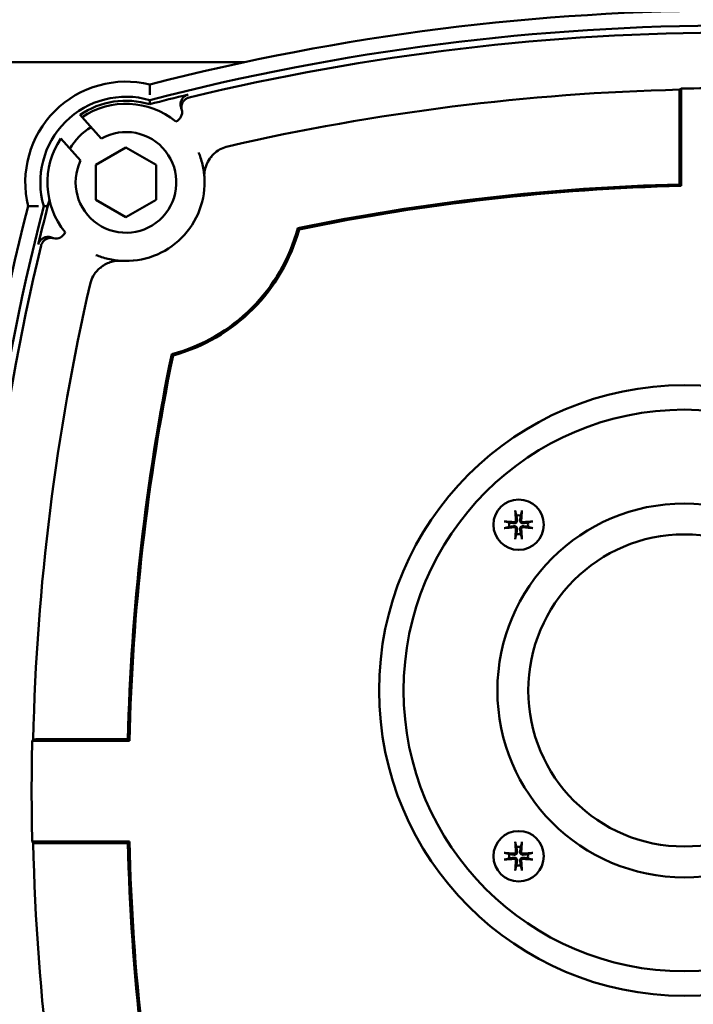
# Model space of a CAD drawing. Header units: millimetres. Extents: x 0 to 1680, y 0 to 1188.
# Tile 26 of 30: x 1209 to 1276, y 803 to 900. Entities that reach past the tile are written whole.
import ezdxf

# ---------------------------------------------------------------- set-up
doc = ezdxf.new("R2010")
doc.units = ezdxf.units.MM
doc.header["$LTSCALE"] = 4
doc.layers.add('Видимый контур (ГОСТ)', color=7, linetype='Continuous', lineweight=50)
doc.layers.add('Размер (ГОСТ)', color=7, linetype='Continuous', lineweight=25)
doc.styles.add('Обычный текст (ГОСТ)', font='GOST Common Italic.ttf')
doc.dimstyles.new('Обычный (ГОСТ)', dxfattribs={"dimscale": 4, "dimtxt": 3.5, "dimasz": 3.5, "dimexe": 1, "dimexo": 0, "dimgap": 0.5, "dimtad": 1, "dimtxsty": 'Обычный текст (ГОСТ)', "dimblk": 'Filled-1', "dimcen": 0.09, "dimdle": 15, "dimclrd": 256, "dimclre": 256, "dimclrt": 256, "dimazin": 2, "dimtfac": 0.714286, "dimtdec": 3, "dimtmove": 0, "dimatfit": 3, "dimfxl": 1, "dimtolj": 1, "dimlwd": 25, "dimlwe": 25, "dimarcsym": 0})

# ---------------------------------------------------------------- blocks, each defined once
blk = doc.blocks.new('Filled-1')
at = {"color": 0}
for p, q in [((0, 0), (-1, 0.1429)), ((-1, 0.1429), (-1, -0.1429)), ((-1, 0), (0, 0)), ((-1, -0.1429), (0, 0))]:
    blk.add_line(p, q, dxfattribs=at)
at = {"color": 0, "flags": 128}
blk.add_lwpolyline([(-1, -0.1429), (0, 0), (-1, 0.1429), (-1, -0.1429)], dxfattribs=at)
at = {"color": 0}
blk.add_solid([(-1, -0.1429), (0, 0), (-1, 0.1429), (-1, -0.1429)], dxfattribs=at)
blk = doc.blocks.new('*D13')
at = {"layer": 'Defpoints', "color": 0, "linetype": 'Continuous', "transparency": 16777216}
for p in [(1221.989, 1001.444), (1217.934, 731.444), (1447.122, 731.444)]:
    blk.add_point(p, dxfattribs=at)
at = {"layer": 'Размер (ГОСТ)', "linetype": 'Continuous', "lineweight": 25, "transparency": 16777216}
for p, q in [((1221.989, 1001.444), (1451.122, 1001.444)), ((1447.122, 987.444), (1447.122, 745.444)), ((1217.934, 731.444), (1451.122, 731.444))]:
    blk.add_line(p, q, dxfattribs=at)
at = {"layer": 'Размер (ГОСТ)', "linetype": 'Continuous', "lineweight": 25, "transparency": 16777216, "xscale": 14, "yscale": 14, "zscale": 14}
for p, rotation in [((1447.122, 1001.444), 90), ((1447.122, 731.444), 270)]:
    blk.add_blockref('Filled-1', p, dxfattribs=dict(at, rotation=rotation))
at = {"layer": 'Размер (ГОСТ)', "linetype": 'Continuous', "lineweight": 25, "transparency": 16777216, "insert": (1430.942, 851.574), "char_height": 14, "attachment_point": 1, "rotation": 90, "style": 'Обычный текст (ГОСТ)'}
blk.add_mtext('\\A1;270', dxfattribs=at)

msp = doc.modelspace()

# ---------------------------------------------------------------- linework, layer by layer
at = {"layer": 'Видимый контур (ГОСТ)'}
for p, q in [((1165.778, 896.044), (1231.618, 896.044)), ((1274.99, 893.425), (1274.99, 883.771)), ((1274.833, 892.664), (1274.833, 883.925)), ((1215.315, 890.821), (1215.292, 890.846)), ((1215.522, 890.592), (1215.315, 890.821)), ((1215.522, 890.592), (1217.431, 888.481)), ((1215.372, 886.285), (1213.4, 888.466)), ((1216.88, 885.853), (1219.88, 887.585)), ((1219.88, 887.585), (1222.88, 885.853)), ((1216.88, 882.389), (1216.88, 885.853)), ((1222.88, 885.853), (1222.88, 882.389)), ((1219.88, 880.657), (1216.88, 882.389)), ((1222.88, 882.389), (1219.88, 880.657)), ((1220.068, 828.849), (1211.329, 828.849)), ((1220.222, 828.692), (1210.569, 828.692)), ((1210.569, 818.692), (1220.222, 818.692)), ((1211.329, 818.535), (1220.068, 818.535))]:
    msp.add_line(p, q, dxfattribs=at)
for centre, radius in [((1275.309, 833.692), 30.299), ((1275.309, 833.692), 27.87), ((1258.858, 850.143), 2.5), ((1275.309, 833.692), 18.554), ((1275.309, 833.692), 15.489), ((1258.858, 817.242), 2.5)]:
    msp.add_circle(centre, radius, dxfattribs=at)
for centre, radius, start, end in [((1280.309, 668.38), 232.812, 75.55894, 104.44106), ((1280.309, 668.38), 231.313, 75.4619, 104.5381), ((1280.309, 668.38), 230.614, 76.41796, 103.58204), ((1219.88, 884.121), 10, 76.295, 193.705), ((1280.309, 668.38), 225.012, 91.39106, 102.92192), ((1280.309, 668.38), 225.108, 88.80829, 91.35376), ((1219.88, 884.121), 8.5, 73.85219, 196.14781), ((1219.88, 884.121), 8.107, 73.09837, 124.26471), ((1280.309, 668.38), 230.92, 103.58862, 104.56518), ((1219.88, 884.121), 7.802, 50.69555, 123.955), ((1224.447, 891.085), 1, 291.99796, 14.08834), ((1219.88, 884.121), 6.5, 122.30526, 149.04235), ((1219.88, 884.121), 7.802, 146.15491, 219.30445), ((1219.88, 884.121), 5, 154.35456, 119.31692), ((1219.88, 884.121), 7.802, 266.05022, 3.94978), ((1280.309, 668.38), 215.614, 91.45517, 101.606), ((1280.309, 668.38), 215.457, 91.41441, 101.58021), ((1435.621, 823.692), 232.812, 165.55894, 194.44106), ((1435.621, 823.692), 231.313, 165.4619, 194.5381), ((1435.621, 823.692), 230.92, 165.28146, 166.41138), ((1219.88, 884.121), 17.644, 284.89473, 345.10527), ((1212.916, 879.554), 1, 255.91166, 338.00204), ((1219.88, 884.121), 17.802, 285.20837, 344.79163), ((1435.621, 823.692), 230.614, 166.41796, 193.58204), ((1435.621, 823.692), 225.012, 167.07808, 178.69001), ((1435.621, 823.692), 215.614, 168.394, 178.62943), ((1435.621, 823.692), 215.457, 168.41979, 178.67025), ((1258.858, 850.143), 0.935, 166.76803, 193.23197), ((1258.858, 850.143), 0.935, 76.76803, 103.23197), ((1258.858, 850.143), 0.935, 346.76803, 13.23197), ((1258.858, 850.143), 0.935, 256.76803, 283.23197), ((1435.621, 823.692), 225.108, 178.72727, 181.27273), ((1435.621, 823.692), 225.012, 181.30999, 192.92192), ((1435.621, 823.692), 215.614, 181.37057, 191.606), ((1435.621, 823.692), 215.457, 181.32975, 191.58021), ((1258.858, 817.242), 0.935, 76.76803, 103.23197), ((1258.858, 817.242), 0.935, 166.76803, 193.23197), ((1258.858, 817.242), 0.935, 346.76803, 13.23197), ((1258.858, 817.242), 0.935, 256.76803, 283.23197)]:
    msp.add_arc(centre, radius, start, end, dxfattribs=at)
for centre, major_axis, ratio, start_param, end_param in [((1554.329, 668.38), (-411.239, 0), 0.745659, 5.459143, 5.459621), ((-1919.576, 131.108), (3144.995, 760.212), 0.017458, 0.000143, 0.002848), ((1972.892, 4023.576), (-760.212, -3144.995), 0.017458, 6.280337, 6.283042), ((1259.019, 850.157), (0.398, -4.369), 0.087156, 4.375857, 4.608059), ((1258.697, 850.157), (0.398, 4.369), 0.087156, 4.816719, 5.048921), ((1258.843, 849.982), (-4.369, 0.398), 0.087156, 4.816719, 5.048921), ((1258.873, 849.982), (-4.369, -0.398), 0.087156, 4.375857, 4.608059), ((1258.843, 850.304), (4.369, 0.398), 0.087156, 4.375857, 4.608059), ((1259.019, 850.128), (-0.398, -4.369), 0.087156, 4.816719, 5.048921), ((1258.697, 850.128), (-0.398, 4.369), 0.087156, 4.375857, 4.608059), ((1258.873, 850.304), (4.369, -0.398), 0.087156, 4.816719, 5.048921), ((1435.621, 549.926), (0, 410.858), 0.745659, 0.824603, 0.825081), ((1435.621, 1097.458), (0, -410.858), 0.745659, 5.458105, 5.458582), ((1259.019, 817.256), (0.398, -4.369), 0.087156, 4.375857, 4.608059), ((1258.697, 817.256), (0.398, 4.369), 0.087156, 4.816719, 5.048921), ((1258.843, 817.08), (-4.369, 0.398), 0.087156, 4.816719, 5.048921), ((1258.843, 817.403), (4.369, 0.398), 0.087156, 4.375857, 4.608059), ((1258.873, 817.08), (-4.369, -0.398), 0.087156, 4.375857, 4.608059), ((1258.873, 817.403), (4.369, -0.398), 0.087156, 4.816719, 5.048921), ((1259.019, 817.227), (-0.398, -4.369), 0.087156, 4.816719, 5.048921), ((1258.697, 817.227), (-0.398, 4.369), 0.087156, 4.375857, 4.608059)]:
    msp.add_ellipse(centre, major_axis=major_axis, ratio=ratio, start_param=start_param, end_param=end_param, dxfattribs=at)
for points, knots in [([(1222.249, 892.804), (1222.249, 892.877), (1222.25, 892.951), (1222.25, 893.023), (1222.25, 893.094), (1222.251, 893.163), (1222.251, 893.229), (1222.251, 893.35), (1222.251, 893.461), (1222.25, 893.554), (1222.25, 893.644), (1222.25, 893.715), (1222.249, 893.764), (1222.249, 893.812), (1222.249, 893.836), (1222.249, 893.836)], [-0.3199097, -0.3199097, -0.3199097, -0.3199097, -0.2977492, -0.2977492, -0.2977492, -0.2761323, -0.2761323, -0.2761323, -0.2363176, -0.2363176, -0.2363176, -0.1977272, -0.1977272, -0.1977272, -0.1597195, -0.1597195, -0.1597195, -0.1597195]), ([(1274.833, 892.664), (1274.833, 892.787), (1274.835, 892.933), (1274.839, 893.142), (1274.842, 893.243), (1274.846, 893.325)], [0.44459987, 0.44459987, 0.44459987, 0.44459987, 0.48162499, 0.48162499, 0.51253599, 0.51253599, 0.51253599, 0.51253599]), ([(1225.368, 891.474), (1225.351, 891.515), (1225.337, 891.556), (1225.325, 891.598), (1225.314, 891.641), (1225.305, 891.685), (1225.299, 891.729), (1225.293, 891.77), (1225.29, 891.811), (1225.29, 891.853), (1225.289, 891.888), (1225.291, 891.923), (1225.294, 891.958), (1225.298, 892.002), (1225.306, 892.046), (1225.316, 892.089), (1225.326, 892.132), (1225.339, 892.175), (1225.354, 892.216), (1225.356, 892.222), (1225.359, 892.228), (1225.361, 892.234), (1225.378, 892.275), (1225.397, 892.316), (1225.418, 892.354), (1225.431, 892.377), (1225.445, 892.399), (1225.459, 892.42), (1225.484, 892.457), (1225.511, 892.492), (1225.541, 892.525), (1225.551, 892.537), (1225.561, 892.548), (1225.571, 892.558), (1225.602, 892.59), (1225.636, 892.62), (1225.67, 892.647), (1225.705, 892.675), (1225.742, 892.7), (1225.78, 892.723), (1225.785, 892.726), (1225.789, 892.728), (1225.793, 892.731), (1225.832, 892.753), (1225.872, 892.773), (1225.913, 892.79), (1225.954, 892.806), (1225.995, 892.82), (1226.038, 892.831), (1226.043, 892.833), (1226.049, 892.834), (1226.054, 892.835)], [0, 0, 0, 0, 0.013227, 0.013227, 0.013227, 0.0265971, 0.0265971, 0.0265971, 0.0391179, 0.0391179, 0.0391179, 0.0496635, 0.0496635, 0.0496635, 0.0630021, 0.0630021, 0.0630021, 0.0763176, 0.0763176, 0.0763176, 0.0782233, 0.0782233, 0.0782233, 0.0915966, 0.0915966, 0.0915966, 0.0993611, 0.0993611, 0.0993611, 0.1127734, 0.1127734, 0.1127734, 0.1173021, 0.1173021, 0.1173021, 0.1306407, 0.1306407, 0.1306407, 0.1440156, 0.1440156, 0.1440156, 0.145553, 0.145553, 0.145553, 0.1589521, 0.1589521, 0.1589521, 0.1720823, 0.1720823, 0.1720823, 0.1738043, 0.1738043, 0.1738043, 0.1738043]), ([(1225.417, 891.328), (1225.406, 891.371), (1225.398, 891.415), (1225.393, 891.458), (1225.388, 891.502), (1225.386, 891.547), (1225.387, 891.591), (1225.388, 891.632), (1225.391, 891.674), (1225.397, 891.715), (1225.4, 891.736), (1225.404, 891.756), (1225.408, 891.776), (1225.417, 891.819), (1225.429, 891.862), (1225.443, 891.903), (1225.458, 891.945), (1225.475, 891.986), (1225.495, 892.025), (1225.505, 892.044), (1225.515, 892.063), (1225.526, 892.081), (1225.547, 892.116), (1225.57, 892.15), (1225.595, 892.183), (1225.622, 892.218), (1225.651, 892.251), (1225.683, 892.282), (1225.715, 892.313), (1225.748, 892.342), (1225.784, 892.369), (1225.819, 892.396), (1225.856, 892.421), (1225.895, 892.443), (1225.916, 892.454), (1225.937, 892.465), (1225.959, 892.476), (1225.999, 892.495), (1226.04, 892.511), (1226.082, 892.525), (1226.105, 892.532), (1226.128, 892.539), (1226.152, 892.545)], [0, 0, 0, 0, 0.0132396, 0.0132396, 0.0132396, 0.0265969, 0.0265969, 0.0265969, 0.039117, 0.039117, 0.039117, 0.0452696, 0.0452696, 0.0452696, 0.0585896, 0.0585896, 0.0585896, 0.0718987, 0.0718987, 0.0718987, 0.0782218, 0.0782218, 0.0782218, 0.090561, 0.090561, 0.090561, 0.1039674, 0.1039674, 0.1039674, 0.1173003, 0.1173003, 0.1173003, 0.1306784, 0.1306784, 0.1306784, 0.1378586, 0.1378586, 0.1378586, 0.1511318, 0.1511318, 0.1511318, 0.1584169, 0.1584169, 0.1584169, 0.1584169]), ([(1228.36, 886.684), (1228.47, 886.816), (1228.595, 886.943), (1228.918, 887.216), (1229.116, 887.347), (1229.545, 887.564), (1229.761, 887.641), (1229.991, 887.693)], [0.098128, 0.098128, 0.098128, 0.098128, 0.1410481, 0.1410481, 0.1959257, 0.1959257, 0.2527582, 0.2527582, 0.2527582, 0.2527582]), ([(1227.09, 887.099), (1227.164, 886.921), (1227.231, 886.74), (1227.361, 886.344), (1227.422, 886.127), (1227.474, 885.909), (1227.527, 885.681), (1227.571, 885.451), (1227.63, 885.033), (1227.65, 884.847), (1227.663, 884.658)], [-10.511119, -10.511119, -10.511119, -10.511119, -8.239527, -8.239527, -5.567457, -5.567457, -5.567457, -2.783729, -2.783729, -0.565007, -0.565007, -0.565007, -0.565007]), ([(1227.702, 885.291), (1227.703, 885.294), (1227.704, 885.3), (1227.708, 885.321), (1227.712, 885.339), (1227.724, 885.399), (1227.735, 885.448), (1227.773, 885.597), (1227.813, 885.729), (1227.951, 886.07), (1228.061, 886.277), (1228.251, 886.548), (1228.305, 886.618), (1228.36, 886.684)], [0.0000001, 0.0000001, 0.0000001, 0.0000001, 0.0071533, 0.0071533, 0.0189409, 0.0189409, 0.0404596, 0.0404596, 0.0831571, 0.0831571, 0.1401271, 0.1401271, 0.1615687, 0.1615687, 0.1615687, 0.1615687]), ([(1228.36, 886.684), (1228.379, 886.673), (1228.397, 886.662), (1228.418, 886.65), (1228.42, 886.649), (1228.421, 886.648)], [0.172176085, 0.172176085, 0.172176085, 0.172176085, 0.177758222, 0.177758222, 0.178321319, 0.178321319, 0.178321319, 0.178321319]), ([(1227.663, 884.658), (1227.662, 884.674), (1227.661, 884.688), (1227.659, 884.72), (1227.658, 884.737), (1227.657, 884.779), (1227.656, 884.803), (1227.656, 884.873), (1227.657, 884.916), (1227.664, 885.09), (1227.682, 885.203), (1227.702, 885.291)], [0, 0, 0, 0, 0.0045579, 0.0045579, 0.0103664, 0.0103664, 0.0211027, 0.0211027, 0.0488212, 0.0488212, 0.1578093, 0.1578093, 0.1578093, 0.1578093]), ([(1211.197, 881.752), (1211.123, 881.751), (1211.05, 881.751), (1210.977, 881.751), (1210.907, 881.75), (1210.838, 881.75), (1210.772, 881.75), (1210.65, 881.75), (1210.54, 881.75), (1210.447, 881.75), (1210.357, 881.751), (1210.286, 881.751), (1210.237, 881.751), (1210.189, 881.752), (1210.164, 881.752), (1210.164, 881.752)], [-0.3199178, -0.3199178, -0.3199178, -0.3199178, -0.2977632, -0.2977632, -0.2977632, -0.2761457, -0.2761457, -0.2761457, -0.236328, -0.236328, -0.236328, -0.1977357, -0.1977357, -0.1977357, -0.1597275, -0.1597275, -0.1597275, -0.1597275]), ([(1212.275, 882.38), (1212.227, 882.208), (1212.188, 882.073), (1212.139, 881.908), (1212.121, 881.849), (1212.098, 881.782), (1212.091, 881.765), (1212.088, 881.763), (1212.088, 881.763), (1212.088, 881.763)], [0.7213062, 0.7213062, 0.7213062, 0.7213062, 0.76212863, 0.76212863, 0.78978274, 0.78978274, 0.80978742, 0.80978742, 0.81078712, 0.81078712, 0.81078712, 0.81078712]), ([(1211.165, 877.946), (1211.176, 877.989), (1211.189, 878.031), (1211.205, 878.071), (1211.221, 878.113), (1211.24, 878.153), (1211.261, 878.192), (1211.281, 878.228), (1211.304, 878.263), (1211.328, 878.297), (1211.354, 878.333), (1211.383, 878.368), (1211.414, 878.4), (1211.444, 878.432), (1211.476, 878.462), (1211.51, 878.49), (1211.533, 878.508), (1211.557, 878.525), (1211.581, 878.542), (1211.591, 878.548), (1211.601, 878.555), (1211.611, 878.561), (1211.648, 878.584), (1211.687, 878.605), (1211.727, 878.623), (1211.767, 878.641), (1211.809, 878.656), (1211.851, 878.669), (1211.891, 878.681), (1211.932, 878.69), (1211.973, 878.697), (1211.996, 878.701), (1212.019, 878.704), (1212.043, 878.706), (1212.087, 878.711), (1212.131, 878.712), (1212.176, 878.71), (1212.202, 878.709), (1212.228, 878.707), (1212.254, 878.704), (1212.299, 878.699), (1212.342, 878.691), (1212.385, 878.68), (1212.428, 878.669), (1212.47, 878.656), (1212.511, 878.639), (1212.516, 878.637), (1212.521, 878.635), (1212.527, 878.632)], [0, 0, 0, 0, 0.0131232, 0.0131232, 0.0131232, 0.0265561, 0.0265561, 0.0265561, 0.0390419, 0.0390419, 0.0390419, 0.0524591, 0.0524591, 0.0524591, 0.065738, 0.065738, 0.065738, 0.0745366, 0.0745366, 0.0745366, 0.0780855, 0.0780855, 0.0780855, 0.0913044, 0.0913044, 0.0913044, 0.1046633, 0.1046633, 0.1046633, 0.1171486, 0.1171486, 0.1171486, 0.1241958, 0.1241958, 0.1241958, 0.1375473, 0.1375473, 0.1375473, 0.1454765, 0.1454765, 0.1454765, 0.1588304, 0.1588304, 0.1588304, 0.1720568, 0.1720568, 0.1720568, 0.1738002, 0.1738002, 0.1738002, 0.1738002]), ([(1211.456, 877.849), (1211.466, 877.892), (1211.48, 877.933), (1211.496, 877.974), (1211.512, 878.015), (1211.531, 878.056), (1211.552, 878.095), (1211.572, 878.131), (1211.594, 878.166), (1211.619, 878.2), (1211.645, 878.236), (1211.673, 878.27), (1211.704, 878.303), (1211.734, 878.335), (1211.767, 878.365), (1211.801, 878.392), (1211.807, 878.397), (1211.812, 878.402), (1211.818, 878.406), (1211.845, 878.427), (1211.873, 878.446), (1211.901, 878.464), (1211.939, 878.487), (1211.978, 878.508), (1212.018, 878.526), (1212.059, 878.544), (1212.1, 878.559), (1212.143, 878.572), (1212.17, 878.58), (1212.197, 878.587), (1212.225, 878.593), (1212.238, 878.596), (1212.251, 878.598), (1212.264, 878.6), (1212.307, 878.607), (1212.352, 878.612), (1212.396, 878.613), (1212.42, 878.614), (1212.444, 878.614), (1212.469, 878.613), (1212.513, 878.611), (1212.557, 878.607), (1212.601, 878.599), (1212.625, 878.595), (1212.649, 878.59), (1212.672, 878.584)], [0, 0, 0, 0, 0.0131508, 0.0131508, 0.0131508, 0.0265704, 0.0265704, 0.0265704, 0.039041, 0.039041, 0.039041, 0.0524386, 0.0524386, 0.0524386, 0.0657509, 0.0657509, 0.0657509, 0.0679492, 0.0679492, 0.0679492, 0.078091, 0.078091, 0.078091, 0.0913637, 0.0913637, 0.0913637, 0.1047023, 0.1047023, 0.1047023, 0.1132354, 0.1132354, 0.1132354, 0.1171636, 0.1171636, 0.1171636, 0.1304983, 0.1304983, 0.1304983, 0.1377897, 0.1377897, 0.1377897, 0.1510989, 0.1510989, 0.1510989, 0.158413, 0.158413, 0.158413, 0.158413]), ([(1219.342, 876.338), (1219.154, 876.351), (1218.967, 876.371), (1218.55, 876.43), (1218.32, 876.473), (1218.092, 876.527), (1217.873, 876.579), (1217.657, 876.639), (1217.261, 876.77), (1217.08, 876.837), (1216.901, 876.91)], [-10.346589, -10.346589, -10.346589, -10.346589, -8.127868, -8.127868, -5.344139, -5.344139, -5.344139, -2.67207, -2.67207, -0.400477, -0.400477, -0.400477, -0.400477]), ([(1216.307, 874.01), (1216.384, 874.346), (1216.509, 874.614), (1216.791, 875.111), (1217.018, 875.384), (1217.293, 875.621), (1217.305, 875.631), (1217.317, 875.641)], [0, 0, 0, 0, 0.1033348, 0.1033348, 0.269847, 0.269847, 0.277283, 0.277283, 0.277283, 0.277283]), ([(1217.317, 875.641), (1217.426, 875.732), (1217.54, 875.814), (1217.826, 875.994), (1218.002, 876.081), (1218.26, 876.181), (1218.353, 876.212), (1218.486, 876.249), (1218.533, 876.261), (1218.599, 876.276), (1218.623, 876.281), (1218.656, 876.288), (1218.668, 876.29), (1218.693, 876.295), (1218.705, 876.298), (1218.71, 876.299)], [0.165149, 0.165149, 0.165149, 0.165149, 0.2075632, 0.2075632, 0.2701093, 0.2701093, 0.3052809, 0.3052809, 0.3252256, 0.3252256, 0.3369665, 0.3369665, 0.3441747, 0.3441747, 0.3556374, 0.3556374, 0.3556374, 0.3556374]), ([(1217.353, 875.579), (1217.352, 875.581), (1217.35, 875.583), (1217.339, 875.603), (1217.328, 875.622), (1217.317, 875.641)], [-0.00065039, -0.00065039, -0.00065039, -0.00065039, 0, 0, 0.006447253, 0.006447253, 0.006447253, 0.006447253]), ([(1218.71, 876.299), (1218.783, 876.315), (1218.883, 876.333), (1219.055, 876.343), (1219.11, 876.345), (1219.196, 876.344), (1219.224, 876.344), (1219.269, 876.342), (1219.284, 876.342), (1219.313, 876.34), (1219.327, 876.339), (1219.342, 876.338)], [0.0004651, 0.0004651, 0.0004651, 0.0004651, 0.1573057, 0.1573057, 0.215166, 0.215166, 0.2377506, 0.2377506, 0.2470092, 0.2470092, 0.255346, 0.255346, 0.255346, 0.255346]), ([(1258.55, 851.396), (1258.548, 851.402), (1258.546, 851.412), (1258.542, 851.433), (1258.54, 851.451), (1258.536, 851.482), (1258.534, 851.503), (1258.531, 851.535), (1258.529, 851.553), (1258.528, 851.567)], [0.0478659, 0.0478659, 0.0478659, 0.0478659, 0.05208337, 0.05208337, 0.05727876, 0.05727876, 0.06252381, 0.06252381, 0.06703089, 0.06703089, 0.06703089, 0.06703089]), ([(1259.188, 851.567), (1259.187, 851.553), (1259.185, 851.535), (1259.182, 851.503), (1259.18, 851.482), (1259.176, 851.451), (1259.174, 851.433), (1259.17, 851.412), (1259.168, 851.402), (1259.166, 851.396)], [0.01643552, 0.01643552, 0.01643552, 0.01643552, 0.02094259, 0.02094259, 0.02618765, 0.02618765, 0.03138303, 0.03138303, 0.0356005, 0.0356005, 0.0356005, 0.0356005]), ([(1257.433, 850.472), (1257.448, 850.471), (1257.465, 850.47), (1257.498, 850.467), (1257.518, 850.465), (1257.55, 850.461), (1257.567, 850.458), (1257.589, 850.454), (1257.598, 850.452), (1257.605, 850.451)], [0.01643552, 0.01643552, 0.01643552, 0.01643552, 0.02094259, 0.02094259, 0.02618765, 0.02618765, 0.03138303, 0.03138303, 0.0356005, 0.0356005, 0.0356005, 0.0356005]), ([(1258.708, 850.588), (1258.713, 850.554), (1258.71, 850.517), (1258.697, 850.464), (1258.689, 850.443), (1258.665, 850.401), (1258.651, 850.382), (1258.619, 850.35), (1258.599, 850.335), (1258.558, 850.312), (1258.536, 850.304), (1258.484, 850.29), (1258.447, 850.288), (1258.413, 850.293)], [0.1157055, 0.1157055, 0.1157055, 0.1157055, 0.1265746, 0.1265746, 0.13336881, 0.13336881, 0.14016301, 0.14016301, 0.14695722, 0.14695722, 0.15375143, 0.15375143, 0.16462053, 0.16462053, 0.16462053, 0.16462053]), ([(1258.599, 850.578), (1258.601, 850.558), (1258.598, 850.536), (1258.585, 850.495), (1258.575, 850.475), (1258.549, 850.444), (1258.532, 850.43), (1258.493, 850.41), (1258.472, 850.404), (1258.443, 850.401), (1258.433, 850.401), (1258.423, 850.402)], [0, 0, 0, 0, 0.00610592, 0.00610592, 0.01221184, 0.01221184, 0.01830671, 0.01830671, 0.02440159, 0.02440159, 0.02728319, 0.02728319, 0.02728319, 0.02728319]), ([(1259.303, 850.293), (1259.269, 850.288), (1259.232, 850.29), (1259.18, 850.304), (1259.158, 850.312), (1259.117, 850.335), (1259.097, 850.35), (1259.065, 850.382), (1259.051, 850.401), (1259.027, 850.443), (1259.019, 850.464), (1259.005, 850.517), (1259.003, 850.554), (1259.008, 850.588)], [0.1157055, 0.1157055, 0.1157055, 0.1157055, 0.1265746, 0.1265746, 0.13336881, 0.13336881, 0.14016301, 0.14016301, 0.14695722, 0.14695722, 0.15375143, 0.15375143, 0.16462053, 0.16462053, 0.16462053, 0.16462053]), ([(1259.293, 850.402), (1259.273, 850.4), (1259.251, 850.402), (1259.21, 850.415), (1259.191, 850.426), (1259.159, 850.452), (1259.145, 850.469), (1259.125, 850.507), (1259.119, 850.528), (1259.116, 850.558), (1259.116, 850.568), (1259.117, 850.578)], [0, 0, 0, 0, 0.00610592, 0.00610592, 0.01221184, 0.01221184, 0.01830671, 0.01830671, 0.02440159, 0.02440159, 0.02728319, 0.02728319, 0.02728319, 0.02728319]), ([(1260.111, 850.451), (1260.118, 850.452), (1260.127, 850.454), (1260.149, 850.458), (1260.166, 850.461), (1260.198, 850.465), (1260.218, 850.467), (1260.251, 850.47), (1260.268, 850.471), (1260.283, 850.472)], [0.0478659, 0.0478659, 0.0478659, 0.0478659, 0.05208337, 0.05208337, 0.05727876, 0.05727876, 0.06252381, 0.06252381, 0.06703089, 0.06703089, 0.06703089, 0.06703089]), ([(1257.605, 849.835), (1257.598, 849.833), (1257.589, 849.831), (1257.567, 849.827), (1257.55, 849.825), (1257.518, 849.821), (1257.498, 849.818), (1257.465, 849.815), (1257.448, 849.814), (1257.433, 849.813)], [0.0478659, 0.0478659, 0.0478659, 0.0478659, 0.05208337, 0.05208337, 0.05727876, 0.05727876, 0.06252381, 0.06252381, 0.06703089, 0.06703089, 0.06703089, 0.06703089]), ([(1258.413, 849.993), (1258.447, 849.997), (1258.484, 849.995), (1258.536, 849.982), (1258.558, 849.973), (1258.599, 849.95), (1258.619, 849.935), (1258.651, 849.903), (1258.665, 849.884), (1258.689, 849.843), (1258.697, 849.821), (1258.71, 849.768), (1258.713, 849.732), (1258.708, 849.698)], [0.1157055, 0.1157055, 0.1157055, 0.1157055, 0.1265746, 0.1265746, 0.13336881, 0.13336881, 0.14016301, 0.14016301, 0.14695722, 0.14695722, 0.15375143, 0.15375143, 0.16462053, 0.16462053, 0.16462053, 0.16462053]), ([(1258.423, 849.884), (1258.443, 849.885), (1258.465, 849.883), (1258.506, 849.87), (1258.525, 849.859), (1258.557, 849.833), (1258.571, 849.816), (1258.591, 849.778), (1258.597, 849.757), (1258.6, 849.727), (1258.6, 849.718), (1258.599, 849.708)], [0, 0, 0, 0, 0.00610858, 0.00610858, 0.01221716, 0.01221716, 0.01830937, 0.01830937, 0.02440159, 0.02440159, 0.02728313, 0.02728313, 0.02728313, 0.02728313]), ([(1259.008, 849.698), (1259.003, 849.732), (1259.005, 849.768), (1259.019, 849.821), (1259.027, 849.843), (1259.051, 849.884), (1259.065, 849.903), (1259.097, 849.935), (1259.117, 849.95), (1259.158, 849.973), (1259.18, 849.982), (1259.232, 849.995), (1259.269, 849.997), (1259.303, 849.993)], [0.1157055, 0.1157055, 0.1157055, 0.1157055, 0.1265746, 0.1265746, 0.13336881, 0.13336881, 0.14016301, 0.14016301, 0.14695722, 0.14695722, 0.15375143, 0.15375143, 0.16462053, 0.16462053, 0.16462053, 0.16462053]), ([(1259.117, 849.708), (1259.115, 849.728), (1259.117, 849.75), (1259.131, 849.791), (1259.141, 849.81), (1259.167, 849.841), (1259.184, 849.855), (1259.222, 849.875), (1259.244, 849.882), (1259.273, 849.885), (1259.283, 849.885), (1259.293, 849.884)], [0, 0, 0, 0, 0.00610592, 0.00610592, 0.01221184, 0.01221184, 0.01830671, 0.01830671, 0.02440159, 0.02440159, 0.02728319, 0.02728319, 0.02728319, 0.02728319]), ([(1260.283, 849.813), (1260.268, 849.814), (1260.251, 849.815), (1260.218, 849.818), (1260.198, 849.821), (1260.166, 849.825), (1260.149, 849.827), (1260.127, 849.831), (1260.118, 849.833), (1260.111, 849.835)], [0.01643552, 0.01643552, 0.01643552, 0.01643552, 0.02094259, 0.02094259, 0.02618765, 0.02618765, 0.03138303, 0.03138303, 0.0356005, 0.0356005, 0.0356005, 0.0356005]), ([(1258.528, 848.718), (1258.529, 848.733), (1258.531, 848.75), (1258.534, 848.783), (1258.536, 848.803), (1258.54, 848.835), (1258.542, 848.852), (1258.546, 848.874), (1258.548, 848.883), (1258.55, 848.89)], [0.01643552, 0.01643552, 0.01643552, 0.01643552, 0.02094259, 0.02094259, 0.02618765, 0.02618765, 0.03138303, 0.03138303, 0.0356005, 0.0356005, 0.0356005, 0.0356005]), ([(1259.166, 848.89), (1259.168, 848.883), (1259.17, 848.874), (1259.174, 848.852), (1259.176, 848.835), (1259.18, 848.803), (1259.182, 848.783), (1259.185, 848.75), (1259.187, 848.733), (1259.188, 848.718)], [0.0478659, 0.0478659, 0.0478659, 0.0478659, 0.05208337, 0.05208337, 0.05727876, 0.05727876, 0.06252381, 0.06252381, 0.06703089, 0.06703089, 0.06703089, 0.06703089]), ([(1210.668, 828.836), (1210.75, 828.84), (1210.851, 828.843), (1211.061, 828.848), (1211.206, 828.849), (1211.329, 828.849)], [0.0803398, 0.0803398, 0.0803398, 0.0803398, 0.11124921, 0.11124921, 0.14827254, 0.14827254, 0.14827254, 0.14827254]), ([(1211.329, 818.535), (1211.206, 818.535), (1211.061, 818.536), (1210.851, 818.541), (1210.75, 818.544), (1210.668, 818.548)], [0.44459589, 0.44459589, 0.44459589, 0.44459589, 0.48161921, 0.48161921, 0.51252862, 0.51252862, 0.51252862, 0.51252862]), ([(1258.55, 818.495), (1258.548, 818.501), (1258.546, 818.51), (1258.542, 818.532), (1258.54, 818.549), (1258.536, 818.581), (1258.534, 818.602), (1258.531, 818.634), (1258.529, 818.651), (1258.528, 818.666)], [0.0478659, 0.0478659, 0.0478659, 0.0478659, 0.05208337, 0.05208337, 0.05727876, 0.05727876, 0.06252381, 0.06252381, 0.06703089, 0.06703089, 0.06703089, 0.06703089]), ([(1259.188, 818.666), (1259.187, 818.651), (1259.185, 818.634), (1259.182, 818.602), (1259.18, 818.581), (1259.176, 818.549), (1259.174, 818.532), (1259.17, 818.51), (1259.168, 818.501), (1259.166, 818.495)], [0.01643552, 0.01643552, 0.01643552, 0.01643552, 0.02094259, 0.02094259, 0.02618765, 0.02618765, 0.03138303, 0.03138303, 0.0356005, 0.0356005, 0.0356005, 0.0356005]), ([(1257.433, 817.571), (1257.448, 817.57), (1257.465, 817.569), (1257.498, 817.566), (1257.518, 817.564), (1257.55, 817.56), (1257.567, 817.557), (1257.589, 817.553), (1257.598, 817.551), (1257.605, 817.549)], [0.01643552, 0.01643552, 0.01643552, 0.01643552, 0.02094259, 0.02094259, 0.02618765, 0.02618765, 0.03138303, 0.03138303, 0.0356005, 0.0356005, 0.0356005, 0.0356005]), ([(1258.708, 817.687), (1258.713, 817.652), (1258.71, 817.616), (1258.697, 817.563), (1258.689, 817.541), (1258.665, 817.5), (1258.651, 817.481), (1258.619, 817.449), (1258.599, 817.434), (1258.558, 817.411), (1258.536, 817.403), (1258.484, 817.389), (1258.447, 817.387), (1258.413, 817.391)], [0.1157055, 0.1157055, 0.1157055, 0.1157055, 0.1265746, 0.1265746, 0.13336881, 0.13336881, 0.14016301, 0.14016301, 0.14695722, 0.14695722, 0.15375143, 0.15375143, 0.16462053, 0.16462053, 0.16462053, 0.16462053]), ([(1258.413, 817.092), (1258.447, 817.096), (1258.484, 817.094), (1258.536, 817.08), (1258.558, 817.072), (1258.599, 817.049), (1258.619, 817.034), (1258.651, 817.002), (1258.665, 816.983), (1258.689, 816.942), (1258.697, 816.92), (1258.71, 816.867), (1258.713, 816.831), (1258.708, 816.796)], [0.1157055, 0.1157055, 0.1157055, 0.1157055, 0.1265746, 0.1265746, 0.13336881, 0.13336881, 0.14016301, 0.14016301, 0.14695722, 0.14695722, 0.15375143, 0.15375143, 0.16462053, 0.16462053, 0.16462053, 0.16462053]), ([(1258.599, 817.677), (1258.601, 817.657), (1258.598, 817.635), (1258.585, 817.593), (1258.575, 817.574), (1258.549, 817.543), (1258.532, 817.529), (1258.493, 817.509), (1258.472, 817.503), (1258.443, 817.5), (1258.433, 817.5), (1258.423, 817.5)], [0, 0, 0, 0, 0.00610592, 0.00610592, 0.01221184, 0.01221184, 0.01830671, 0.01830671, 0.02440159, 0.02440159, 0.02728319, 0.02728319, 0.02728319, 0.02728319]), ([(1258.423, 816.983), (1258.443, 816.984), (1258.465, 816.982), (1258.506, 816.969), (1258.525, 816.958), (1258.557, 816.932), (1258.571, 816.915), (1258.591, 816.877), (1258.597, 816.856), (1258.6, 816.826), (1258.6, 816.816), (1258.599, 816.806)], [0, 0, 0, 0, 0.00610858, 0.00610858, 0.01221716, 0.01221716, 0.01830937, 0.01830937, 0.02440159, 0.02440159, 0.02728313, 0.02728313, 0.02728313, 0.02728313]), ([(1259.303, 817.391), (1259.269, 817.387), (1259.232, 817.389), (1259.18, 817.403), (1259.158, 817.411), (1259.117, 817.434), (1259.097, 817.449), (1259.065, 817.481), (1259.051, 817.5), (1259.027, 817.541), (1259.019, 817.563), (1259.005, 817.616), (1259.003, 817.652), (1259.008, 817.687)], [0.1157055, 0.1157055, 0.1157055, 0.1157055, 0.1265746, 0.1265746, 0.13336881, 0.13336881, 0.14016301, 0.14016301, 0.14695722, 0.14695722, 0.15375143, 0.15375143, 0.16462053, 0.16462053, 0.16462053, 0.16462053]), ([(1259.008, 816.796), (1259.003, 816.831), (1259.005, 816.867), (1259.019, 816.92), (1259.027, 816.942), (1259.051, 816.983), (1259.065, 817.002), (1259.097, 817.034), (1259.117, 817.049), (1259.158, 817.072), (1259.18, 817.08), (1259.232, 817.094), (1259.269, 817.096), (1259.303, 817.092)], [0.1157055, 0.1157055, 0.1157055, 0.1157055, 0.1265746, 0.1265746, 0.13336881, 0.13336881, 0.14016301, 0.14016301, 0.14695722, 0.14695722, 0.15375143, 0.15375143, 0.16462053, 0.16462053, 0.16462053, 0.16462053]), ([(1259.117, 816.806), (1259.115, 816.827), (1259.117, 816.848), (1259.131, 816.89), (1259.141, 816.909), (1259.167, 816.94), (1259.184, 816.954), (1259.222, 816.974), (1259.244, 816.98), (1259.273, 816.983), (1259.283, 816.983), (1259.293, 816.983)], [0, 0, 0, 0, 0.00610592, 0.00610592, 0.01221184, 0.01221184, 0.01830671, 0.01830671, 0.02440159, 0.02440159, 0.02728319, 0.02728319, 0.02728319, 0.02728319]), ([(1259.293, 817.5), (1259.273, 817.499), (1259.251, 817.501), (1259.21, 817.514), (1259.191, 817.525), (1259.159, 817.551), (1259.145, 817.568), (1259.125, 817.606), (1259.119, 817.627), (1259.116, 817.657), (1259.116, 817.667), (1259.117, 817.677)], [0, 0, 0, 0, 0.00610592, 0.00610592, 0.01221184, 0.01221184, 0.01830671, 0.01830671, 0.02440159, 0.02440159, 0.02728319, 0.02728319, 0.02728319, 0.02728319]), ([(1260.111, 817.549), (1260.118, 817.551), (1260.127, 817.553), (1260.149, 817.557), (1260.166, 817.56), (1260.198, 817.564), (1260.218, 817.566), (1260.251, 817.569), (1260.268, 817.57), (1260.283, 817.571)], [0.0478659, 0.0478659, 0.0478659, 0.0478659, 0.05208337, 0.05208337, 0.05727876, 0.05727876, 0.06252381, 0.06252381, 0.06703089, 0.06703089, 0.06703089, 0.06703089]), ([(1257.605, 816.934), (1257.598, 816.932), (1257.589, 816.93), (1257.567, 816.926), (1257.55, 816.923), (1257.518, 816.919), (1257.498, 816.917), (1257.465, 816.914), (1257.448, 816.913), (1257.433, 816.912)], [0.0478659, 0.0478659, 0.0478659, 0.0478659, 0.05208337, 0.05208337, 0.05727876, 0.05727876, 0.06252381, 0.06252381, 0.06703089, 0.06703089, 0.06703089, 0.06703089]), ([(1260.283, 816.912), (1260.268, 816.913), (1260.251, 816.914), (1260.218, 816.917), (1260.198, 816.919), (1260.166, 816.923), (1260.149, 816.926), (1260.127, 816.93), (1260.118, 816.932), (1260.111, 816.934)], [0.01643552, 0.01643552, 0.01643552, 0.01643552, 0.02094259, 0.02094259, 0.02618765, 0.02618765, 0.03138303, 0.03138303, 0.0356005, 0.0356005, 0.0356005, 0.0356005]), ([(1258.528, 815.817), (1258.529, 815.832), (1258.531, 815.849), (1258.534, 815.881), (1258.536, 815.902), (1258.54, 815.934), (1258.542, 815.951), (1258.546, 815.973), (1258.548, 815.982), (1258.55, 815.988)], [0.01643552, 0.01643552, 0.01643552, 0.01643552, 0.02094259, 0.02094259, 0.02618765, 0.02618765, 0.03138303, 0.03138303, 0.0356005, 0.0356005, 0.0356005, 0.0356005]), ([(1259.166, 815.988), (1259.168, 815.982), (1259.17, 815.973), (1259.174, 815.951), (1259.176, 815.934), (1259.18, 815.902), (1259.182, 815.881), (1259.185, 815.849), (1259.187, 815.832), (1259.188, 815.817)], [0.0478659, 0.0478659, 0.0478659, 0.0478659, 0.05208337, 0.05208337, 0.05727876, 0.05727876, 0.06252381, 0.06252381, 0.06703089, 0.06703089, 0.06703089, 0.06703089])]:
    msp.add_open_spline(points, degree=3, knots=knots, dxfattribs=at)
for points, degree in [([(1222.244, 892.286), (1222.242, 892.152), (1222.239, 892.015), (1222.237, 891.878)], 3), ([(1211.715, 881.757), (1211.838, 881.759), (1211.963, 881.761), (1212.088, 881.763)], 3), ([(1237.058, 879.451), (1237.016, 879.496), (1236.973, 879.541), (1236.931, 879.586)], 3), ([(1224.55, 866.943), (1224.505, 866.985), (1224.46, 867.027), (1224.415, 867.07)], 3), ([(1220.222, 818.692), (1220.145, 818.614), (1220.068, 818.535)], 2)]:
    msp.add_open_spline(points, degree=degree, dxfattribs=at)
for points, weights in [([(1274.99, 883.771), (1274.912, 883.848), (1274.833, 883.925)], [0.999999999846, 0.999999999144, 0.999999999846]), ([(1258.55, 851.396), (1258.604, 851.197), (1258.644, 851.053)], [1.00329461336, 1.01453007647, 1]), ([(1259.072, 851.053), (1259.111, 851.197), (1259.166, 851.396)], [1, 1.01453008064, 1.00329461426]), ([(1257.948, 850.357), (1257.804, 850.396), (1257.605, 850.451)], [1, 1.01453007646, 1.00329461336]), ([(1258.413, 850.293), (1258.258, 850.314), (1257.948, 850.357)], [1.84165152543, 1.44094764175, 1]), ([(1258.644, 851.053), (1258.687, 850.743), (1258.708, 850.588)], [1, 1.44094764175, 1.84165152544]), ([(1259.008, 850.588), (1259.029, 850.743), (1259.072, 851.053)], [1.84165152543, 1.44094764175, 1]), ([(1259.768, 850.357), (1259.458, 850.314), (1259.303, 850.293)], [1, 1.44094764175, 1.84165152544]), ([(1260.111, 850.451), (1259.912, 850.396), (1259.768, 850.357)], [1.00329461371, 1.01453007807, 1]), ([(1257.605, 849.835), (1257.804, 849.889), (1257.948, 849.929)], [1.00329461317, 1.01453007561, 1]), ([(1257.948, 849.929), (1258.258, 849.972), (1258.413, 849.993)], [1, 1.44094764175, 1.84165152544]), ([(1258.644, 849.233), (1258.604, 849.088), (1258.55, 848.89)], [1, 1.01453007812, 1.00329461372]), ([(1258.708, 849.698), (1258.687, 849.543), (1258.644, 849.233)], [1.84165152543, 1.44094764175, 1]), ([(1259.072, 849.233), (1259.029, 849.543), (1259.008, 849.698)], [1, 1.44094764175, 1.84165152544]), ([(1259.166, 848.89), (1259.111, 849.088), (1259.072, 849.233)], [1.00329461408, 1.01453007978, 1]), ([(1259.303, 849.993), (1259.458, 849.972), (1259.768, 849.929)], [1.84165152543, 1.44094764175, 1]), ([(1259.768, 849.929), (1259.912, 849.889), (1260.111, 849.835)], [1, 1.014530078, 1.00329461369]), ([(1220.222, 828.692), (1220.145, 828.771), (1220.068, 828.849)], [0.999999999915, 0.999999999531, 0.999999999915]), ([(1258.55, 818.495), (1258.604, 818.296), (1258.644, 818.152)], [1.00329461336, 1.01453007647, 1]), ([(1258.644, 818.152), (1258.687, 817.842), (1258.708, 817.687)], [1, 1.44094764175, 1.84165152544]), ([(1259.008, 817.687), (1259.029, 817.842), (1259.072, 818.152)], [1.84165152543, 1.44094764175, 1]), ([(1259.072, 818.152), (1259.111, 818.296), (1259.166, 818.495)], [1, 1.01453008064, 1.00329461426]), ([(1257.948, 817.456), (1257.804, 817.495), (1257.605, 817.549)], [1, 1.01453007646, 1.00329461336]), ([(1257.605, 816.934), (1257.804, 816.988), (1257.948, 817.027)], [1.00329461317, 1.01453007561, 1]), ([(1258.413, 817.391), (1258.258, 817.413), (1257.948, 817.456)], [1.84165152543, 1.44094764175, 1]), ([(1257.948, 817.027), (1258.258, 817.07), (1258.413, 817.092)], [1, 1.44094764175, 1.84165152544]), ([(1259.768, 817.456), (1259.458, 817.413), (1259.303, 817.391)], [1, 1.44094764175, 1.84165152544]), ([(1259.303, 817.092), (1259.458, 817.07), (1259.768, 817.027)], [1.84165152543, 1.44094764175, 1]), ([(1260.111, 817.549), (1259.912, 817.495), (1259.768, 817.456)], [1.00329461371, 1.01453007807, 1]), ([(1259.768, 817.027), (1259.912, 816.988), (1260.111, 816.934)], [1, 1.014530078, 1.00329461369]), ([(1258.644, 816.331), (1258.604, 816.187), (1258.55, 815.988)], [1, 1.01453007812, 1.00329461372]), ([(1258.708, 816.796), (1258.687, 816.641), (1258.644, 816.331)], [1.84165152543, 1.44094764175, 1]), ([(1259.072, 816.331), (1259.029, 816.641), (1259.008, 816.796)], [1, 1.44094764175, 1.84165152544]), ([(1259.166, 815.988), (1259.111, 816.187), (1259.072, 816.331)], [1.00329461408, 1.01453007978, 1])]:
    msp.add_rational_spline(points, weights, degree=2, dxfattribs=at)

# ---------------------------------------------------------------- dimensions: what is measured, and where the dimension line sits
at = {"layer": 'Размер (ГОСТ)', "linetype": 'Continuous', "lineweight": 25}
dim = msp.add_linear_dim(base=(1447.122, 731.444), p1=(1221.989, 1001.444), p2=(1217.934, 731.444), angle=270, dimstyle='Обычный (ГОСТ)', override={"dimgap": 0.5, "dimdec": 2, "dimtol": 0, "dimlim": 0, "dimtp": 0, "dimtm": 0, "dimtdec": 3, "dimtofl": 0, "dimatfit": 1}, dxfattribs=at)
dim.commit()
dim.dimension.update_dxf_attribs({"geometry": '*D13', "text_midpoint": (1447.122, 866.444), "dimtype": 160})

doc.saveas('drawing.dxf')
